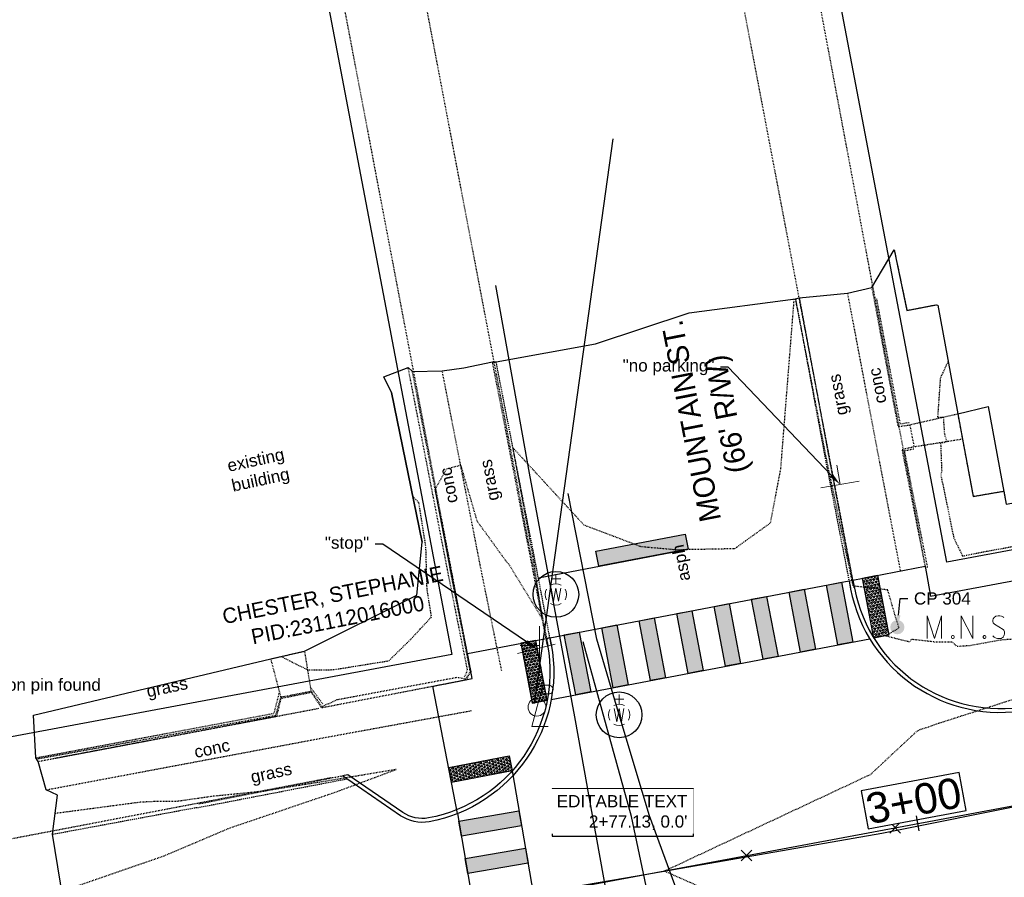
# Model space of a CAD drawing. Header units: feet. Extents: x 1743473 to 1753761, y 447116 to 448712.
# Tile 6 of 34: x 1749753 to 1749882, y 447971 to 448084. Entities that reach past the tile are written whole.
import ezdxf
from ezdxf import colors
from ezdxf.entities.mleader import LeaderData, LeaderLine
from ezdxf.math import Vec2, Vec3

# ---------------------------------------------------------------- set-up
doc = ezdxf.new("R2010")
doc.units = ezdxf.units.FT
doc.header["$MEASUREMENT"] = 0
for name, pattern in [('elecex', [0]), ('HIDDEN', [0.09375, 0.0625, -0.03125]), ('HIDDENX2', [0.1875, 0.125, -0.0625]), ('OhDOT_USTN1', [0.054999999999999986, 0.014, -0.04099999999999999]), ('OhDOT_USTN2', [0.10999999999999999, 0.069, -0.04099999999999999]), ('OhDOT_USTN3', [0.22, 0.165, -0.055]), ('OhDOT_USTN5', [0.11, 0.055, -0.055]), ('rowex', [0]), ('waterex', [0])]:
    doc.linetypes.add(name, pattern=pattern)
doc.layers.get('Defpoints').update_dxf_attribs({"color": 13})
for name, color, linetype in [('ALIGN', 7, 'Continuous'), ('BD_X_Building', 231, 'Continuous'), ('BD_X_Canopy', 2, 'OhDOT_USTN2'), ('PM_P_Crosswalk', 7, 'Continuous'), ('PM_P_Edge_Line', 7, 'Continuous'), ('PV_P_Curb', 120, 'Continuous'), ('PV_P_Curb_Ramp', 120, 'Continuous'), ('PV_P_EOP', 7, 'Continuous'), ('PV_P_Walk', 231, 'Continuous'), ('PV_X_Curb', 120, 'OhDOT_USTN1'), ('PV_X_EOP', 7, 'OhDOT_USTN3'), ('PV_X_Steps', 120, 'OhDOT_USTN1'), ('PV_X_Walk', 120, 'OhDOT_USTN5'), ('RD_X_Wall', 120, 'OhDOT_USTN1'), ('RW_X_Fee_RW', 6, 'rowex'), ('SH_Text', 7, 'Continuous'), ('SN_X_Public', 3, 'Continuous'), ('SRF', 7, 'Continuous'), ('SRF-CONT EG MAJ', 9, 'HIDDENX2'), ('SRF-CONT EG MIN', 8, 'HIDDEN'), ('SRF-LBL EG.202402405', 7, 'Continuous'), ('SV_P_Control_Cells_Set', 7, 'Continuous'), ('SV_X_Control_Cells_Found', 7, 'Continuous'), ('TEXT', 2, 'Continuous'), ('UT_X_Electric', 1, 'elecex'), ('UT_X_Electric_Cells', 1, 'Continuous'), ('UT_X_Misc_Cells', 7, 'Continuous'), ('UT_X_Water', 133, 'waterex'), ('UT_X_Water_Cells', 133, 'Continuous'), ('XREF', 7, 'Continuous')]:
    doc.layers.add(name, color=color, linetype=linetype)
doc.layers.add('SC_Scratch1', color=7, linetype='Continuous', plot=False)
doc.layers.add('SC_Scratch2', color=1, linetype='Continuous', plot=False)
doc.styles.add('CBUS', font='font31.shx', dxfattribs={"height": 0.1})
doc.styles.add('L80', font='arial.ttf', dxfattribs={"height": 0.08})

# ---------------------------------------------------------------- blocks, each defined once
blk = doc.blocks.new('PLP')
at = {"layer": 'UT_X_Misc_Cells', "color": 1, "linetype": 'Continuous', "lineweight": 0}
for p, q in [((0.04283333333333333, 0.16), (0.08533333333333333, 0.16)), ((0.02575, 0.09625), (0.08533333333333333, 0.09625))]:
    blk.add_line(p, q, dxfattribs=at)
at = {"layer": 'UT_X_Misc_Cells', "color": 1, "linetype": 'Continuous', "lineweight": 0, "flags": 128}
blk.add_lwpolyline([(0.04283333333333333, 0.16), (-0.0375, -0.14), (0.0825, -0.14)], dxfattribs=at)
at = {"layer": 'UT_X_Misc_Cells', "color": 1, "linetype": 'Continuous', "lineweight": 0}
blk.add_circle((-1.940255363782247e-14, -4.850638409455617e-15), 0.065, dxfattribs=at)
at = {"layer": 'UT_X_Misc_Cells', "color": 1, "linetype": 'Continuous', "lineweight": 0, "extrusion": (0, 0, -1)}
blk.add_arc((-0.08595833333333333, 0.128125), 0.03188112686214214, 88.87669722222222, 271.1233027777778, dxfattribs=at)
blk = doc.blocks.new('*U90', base_point=(1749820.849, 447993.4920999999, 734.0885))
at = {"color": 0, "linetype": 'ByBlock', "lineweight": -2, "xscale": 17.99963239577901, "yscale": 17.99963239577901, "zscale": 17.99963239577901}
blk.add_blockref('PLP', (1749820.849, 447993.4920999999, 734.0885), dxfattribs=at)
blk = doc.blocks.new('SGN1P')
at = {"layer": 'SN_X_Public', "color": 3, "linetype": 'Continuous', "lineweight": 0}
for p, q in [((0, 0.08), (0, -0.08)), ((0, 0), (-0.08, 0))]:
    blk.add_line(p, q, dxfattribs=at)
blk = doc.blocks.new('*U129', base_point=(1749860.587, 448022.6958, 734.2648999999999))
at = {"xscale": 31.87500000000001, "yscale": 31.87500000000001, "zscale": 31.87500000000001, "rotation": 279.4660643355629}
blk.add_blockref('SGN1P', (1749860.587, 448022.6958, 734.2648999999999), dxfattribs=at)
blk = doc.blocks.new('*U130', base_point=(1749820.782, 448001.1603999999, 733.8255))
at = {"xscale": 31.87500000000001, "yscale": 31.87500000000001, "zscale": 31.87500000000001, "rotation": 103.9319842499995}
blk.add_blockref('SGN1P', (1749820.782, 448001.1603999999, 733.8255), dxfattribs=at)
blk = doc.blocks.new('*U141', base_point=(1749821.196, 448001.5683999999, 733.8784))
at = {"xscale": 31.875, "yscale": 31.875, "zscale": 31.875}
blk.add_blockref('SGN1P', (1749821.196, 448001.5683999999, 733.8784), dxfattribs=at)
blk = doc.blocks.new('MNAILS')
at = {"layer": 'SV_P_Control_Cells_Set', "linetype": 'Continuous', "lineweight": 0}
h = blk.add_hatch(color=7, dxfattribs=at)
edge = h.paths.add_edge_path()
edge.add_arc((2.499999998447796e-05, -2.916666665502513e-05), 0.0248708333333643, 0, 360)
at = {"layer": 'SV_P_Control_Cells_Set', "color": 7, "linetype": 'Continuous', "lineweight": 0, "flags": 128}
for points in [[(0.1045201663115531, -0.04002916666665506), (0.1045201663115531, 0.03997083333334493), (0.1298729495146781, -0.04002916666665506), (0.1541234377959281, 0.03997083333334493), (0.1541234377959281, -0.04002916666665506)], [(0.2230211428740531, -0.04002916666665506), (0.2230211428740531, 0.03997083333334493), (0.2643614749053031, -0.04002916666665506), (0.2643614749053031, 0.03997083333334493)], [(0.3718309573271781, 0.03429700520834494), (0.3707286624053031, 0.03555677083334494), (0.3690709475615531, 0.03681653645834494), (0.3641148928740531, 0.03871106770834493), (0.3580479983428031, 0.03997083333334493), (0.3536388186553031, 0.03997083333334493), (0.3519896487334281, 0.03997083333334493), (0.3448204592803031, 0.03807630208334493), (0.3387621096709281, 0.03429700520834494), (0.3348998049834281, 0.02925794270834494), (0.3337975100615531, 0.02421888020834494), (0.3337975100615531, 0.02043958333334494), (0.3348998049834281, 0.01540052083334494), (0.3393089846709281, 0.01099622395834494), (0.3696263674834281, -0.007900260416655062), (0.3723778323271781, -0.01041979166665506), (0.3734801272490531, -0.01293932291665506), (0.3745824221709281, -0.01671861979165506), (0.3745824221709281, -0.02049791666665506), (0.3740355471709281, -0.02427721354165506), (0.3734801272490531, -0.02679674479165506), (0.3723778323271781, -0.02995104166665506), (0.3712755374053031, -0.03247057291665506), (0.3701732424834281, -0.03435533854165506), (0.3685240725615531, -0.03624986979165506), (0.3668663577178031, -0.03750963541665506), (0.3646617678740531, -0.03876940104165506), (0.3630125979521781, -0.03939440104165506), (0.3580479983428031, -0.04002916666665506), (0.3503319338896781, -0.04002916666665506), (0.3453758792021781, -0.03876940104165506), (0.338206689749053, -0.03435533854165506), (0.3337975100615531, -0.03057604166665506)], [(0.1927123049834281, -0.02931627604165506), (0.1954637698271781, -0.02931627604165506), (0.1971214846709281, -0.03057604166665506), (0.1987706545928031, -0.03309557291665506), (0.1987706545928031, -0.03624986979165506), (0.1971214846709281, -0.03876940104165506), (0.1954637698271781, -0.04002916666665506), (0.1927123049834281, -0.04002916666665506), (0.1910545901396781, -0.03876940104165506), (0.1894054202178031, -0.03624986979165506), (0.1894054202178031, -0.03309557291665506), (0.1910545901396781, -0.03057604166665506), (0.1927123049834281, -0.02931627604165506)], [(0.3034886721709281, -0.02931627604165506), (0.3062401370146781, -0.02931627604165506), (0.3078978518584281, -0.03057604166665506), (0.3095470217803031, -0.03309557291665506), (0.3095470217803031, -0.03624986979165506), (0.3078978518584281, -0.03876940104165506), (0.3062401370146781, -0.04002916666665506), (0.3034886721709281, -0.04002916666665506), (0.3018309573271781, -0.03876940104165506), (0.300181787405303, -0.03624986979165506), (0.300181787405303, -0.03309557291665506), (0.3018309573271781, -0.03057604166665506), (0.3034886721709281, -0.02931627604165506)], [(0.4126158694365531, -0.02931627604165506), (0.4153673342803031, -0.02931627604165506), (0.4170250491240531, -0.03057604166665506), (0.4186742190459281, -0.03309557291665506), (0.4186742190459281, -0.03624986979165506), (0.4170250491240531, -0.03876940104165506), (0.4153673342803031, -0.04002916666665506), (0.4126158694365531, -0.04002916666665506), (0.4109581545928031, -0.03876940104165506), (0.4093089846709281, -0.03624986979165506), (0.4093089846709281, -0.03309557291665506), (0.4109581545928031, -0.03057604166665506), (0.4126158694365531, -0.02931627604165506)]]:
    blk.add_lwpolyline(points, dxfattribs=at)
blk = doc.blocks.new('*U247', base_point=(1749868.1, 448003.9789999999, 734.04))
at = {"xscale": 37.50000000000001, "yscale": 37.50000000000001, "zscale": 37.50000000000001}
blk.add_blockref('MNAILS', (1749868.1, 448003.9789999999, 734.04), dxfattribs=at)
blk = doc.blocks.new('WGV')
at = {"layer": 'UT_X_Water_Cells', "color": 133, "linetype": 'Continuous', "lineweight": 0}
for p, q in [((0, 0.06999999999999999), (0, 0.1335833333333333)), ((0.03175, 0.1018333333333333), (-0.03183333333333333, 0.1018333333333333))]:
    blk.add_line(p, q, dxfattribs=at)
at = {"layer": 'UT_X_Water_Cells', "color": 133, "linetype": 'Continuous', "lineweight": 0, "flags": 128}
blk.add_lwpolyline([(-0.03183333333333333, 0.041), (-0.01591666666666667, -0.04516666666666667), (0, 0.041), (0.016, -0.04516666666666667), (0.03183333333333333, 0.041)], dxfattribs=at)
at = {"layer": 'UT_X_Water_Cells', "color": 133, "linetype": 'Continuous', "lineweight": 0}
for start, end in [(60.01836111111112, 120.0157416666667), (330.0183611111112, 29.98163888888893), (239.9842583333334, 299.9816388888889)]:
    blk.add_arc((-2.126367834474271e-05, 7.501006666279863e-05), 0.07000065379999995, start, end, dxfattribs=at)
at = {"layer": 'UT_X_Water_Cells', "color": 133, "linetype": 'Continuous', "lineweight": 0, "extrusion": (0, 0, -1)}
blk.add_arc((2.126367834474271e-05, 7.501006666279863e-05), 0.07000065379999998, 330.0183611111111, 29.98163888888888, dxfattribs=at)
blk = doc.blocks.new('*U310')
h = blk.add_hatch()
h.set_pattern_fill('HEX', color=0, scale=0.9999999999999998, angle=-349.2196384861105)
h.set_pattern_definition([(10.78036151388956, (4.016900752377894, 0.7648379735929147), (-0.04049634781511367, 0.2126853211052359), [0.125, -0.25]), (130.7803615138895, (4.016900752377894, 0.7648379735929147), (-0.1639427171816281, -0.1414135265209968), [0.125, -0.2499999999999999]), (70.78036151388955, (4.139694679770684, 0.7882185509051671), (-0.2044390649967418, 0.07127179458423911), [0.125, -0.2499999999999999])])
h.paths.add_polyline_path([(0, 0), (7.946306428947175, 1.513016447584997), (7.572217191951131, 3.477719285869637), (-0.3740892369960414, 1.96470283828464)])
at = {"color": 0}
blk.add_lwpolyline([(0, 0), (7.946306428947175, 1.513016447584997), (7.572217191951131, 3.477719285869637), (-0.3740892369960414, 1.96470283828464)], close=True, dxfattribs=at)
blk = doc.blocks.new('*U312')
h = blk.add_hatch()
h.set_pattern_fill('HEX', color=0, scale=0.9999999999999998, angle=-259.2196384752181)
h.set_pattern_definition([(100.7803615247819, (-0.7481737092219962, 3.929380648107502), (-0.2126853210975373, -0.04049634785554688), [0.125, -0.25]), (220.780361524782, (-0.7481737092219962, 3.929380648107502), (0.1414135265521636, -0.1639427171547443), [0.125, -0.2499999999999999]), (160.7803615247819, (-0.7715542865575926, 4.052174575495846), (-0.07127179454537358, -0.2044390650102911), [0.1249999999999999, -0.2499999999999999])])
h.paths.add_polyline_path([(0, 0), (-1.496352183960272, 7.858786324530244), (-3.461055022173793, 7.484697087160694), (-1.964702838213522, -0.3740892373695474)])
at = {"color": 0}
blk.add_lwpolyline([(0, 0), (-1.496352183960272, 7.858786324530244), (-3.461055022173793, 7.484697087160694), (-1.964702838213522, -0.3740892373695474)], close=True, dxfattribs=at)
blk = doc.blocks.new('*U313')
h = blk.add_hatch()
h.set_pattern_fill('HEX', color=0, scale=0.9999999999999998, angle=-439.2196384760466)
h.set_pattern_definition([(280.7803615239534, (0.7485315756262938, -3.931260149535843), (0.2126853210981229, 0.04049634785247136), [0.125, -0.2499999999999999]), (40.78036152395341, (0.7485315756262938, -3.931260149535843), (-0.1414135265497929, 0.1639427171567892), [0.125, -0.2499999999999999]), (340.7803615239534, (0.7719121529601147, -4.054054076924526), (0.07127179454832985, 0.2044390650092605), [0.125, -0.2499999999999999])])
h.paths.add_polyline_path([(0, 0), (1.496710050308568, -7.860665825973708), (3.461412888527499, -7.486576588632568), (1.964702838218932, 0.374089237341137)])
at = {"color": 0}
blk.add_lwpolyline([(0, 0), (1.496710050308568, -7.860665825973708), (3.461412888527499, -7.486576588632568), (1.964702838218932, 0.374089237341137)], close=True, dxfattribs=at)
blk = doc.blocks.new('2024.02405 PROP BASE_1')
at = {"layer": 'PM_P_Crosswalk'}
h = blk.add_hatch(color=256, dxfattribs=at)
h.dxf.hatch_style = 1
h.paths.add_polyline_path([(1749840.667044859, 448014.1991971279), (1749828.944064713, 448011.9670831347), (1749828.565211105, 448013.930872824), (1749840.288191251, 448016.1629868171)])
h = blk.add_hatch(color=256, dxfattribs=at)
h.dxf.hatch_style = 1
h.paths.add_polyline_path([(1749855.40060856, 448000.717116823), (1749853.904256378, 448008.5759031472), (1749855.868959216, 448008.9499923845), (1749857.365311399, 448001.09120606)])
h.paths.add_polyline_path([(1749860.312365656, 448001.6523399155), (1749858.816013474, 448009.5111262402), (1749860.780716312, 448009.8852154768), (1749862.277068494, 448002.0264291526)])
h = blk.add_hatch(color=256, dxfattribs=at)
h.dxf.hatch_style = 1
h.paths.add_polyline_path([(1749845.577094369, 447998.846670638), (1749844.080742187, 448006.7054569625), (1749846.045445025, 448007.0795461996), (1749847.541797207, 447999.2207598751)])
h.paths.add_polyline_path([(1749850.488851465, 447999.7818937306), (1749848.992499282, 448007.6406800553), (1749850.95720212, 448008.0147692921), (1749852.453554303, 448000.1559829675)])
h = blk.add_hatch(color=256, dxfattribs=at)
h.dxf.hatch_style = 1
h.paths.add_polyline_path([(1749840.665337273, 447997.9114475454), (1749839.168985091, 448005.7702338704), (1749841.133687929, 448006.1443231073), (1749842.630040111, 447998.2855367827)])
h = blk.add_hatch(color=256, dxfattribs=at)
h.dxf.hatch_style = 1
h.paths.add_polyline_path([(1749835.753580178, 447996.9762244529), (1749834.257227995, 448004.8350107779), (1749836.221930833, 448005.2091000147), (1749837.718283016, 447997.3503136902)])
h = blk.add_hatch(color=256, dxfattribs=at)
h.dxf.hatch_style = 1
h.paths.add_polyline_path([(1749825.930065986, 447995.1057782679), (1749824.433713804, 448002.9645645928), (1749826.398416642, 448003.3386538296), (1749827.894768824, 447995.4798675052)])
h = blk.add_hatch(color=256, dxfattribs=at)
h.dxf.hatch_style = 1
h.paths.add_polyline_path([(1749830.841823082, 447996.0410013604), (1749829.345470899, 448003.8997876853), (1749831.310173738, 448004.2738769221), (1749832.80652592, 447996.4150905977)])
h = blk.add_hatch(color=256, dxfattribs=at)
h.dxf.hatch_style = 1
h.paths.add_polyline_path([(1749810.608660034, 447978.557966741), (1749818.493600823, 447979.9097437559), (1749818.831546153, 447977.9385022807), (1749810.946605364, 447976.5867252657)])
h.paths.add_polyline_path([(1749811.453523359, 447973.6298630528), (1749819.338464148, 447974.9816400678), (1749819.676409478, 447973.0103985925), (1749811.791468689, 447971.6586215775)])
at = {"layer": 'Defpoints', "color": 6}
blk.add_lwpolyline([(1749840.667044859, 448014.1991971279), (1749828.944064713, 448011.9670831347), (1749828.565211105, 448013.930872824), (1749840.288191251, 448016.1629868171)], close=True, dxfattribs=at)
blk.add_lwpolyline([(1749821.04618997, 448010.4632883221), (1749840.667044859, 448014.1991971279)], dxfattribs=at)
at = {"layer": 'PM_P_Edge_Line'}
for points in [[(1749822.542546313, 448002.6044768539), (1749861.763067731, 448010.0722600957)], [(1749822.716390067, 447994.4938783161), (1749864.49822163, 448002.4493478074)], [(1749817.596536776, 447985.1423352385), (1749823.144597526, 447952.780392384)], [(1749810.439687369, 447979.5435874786), (1749814.641686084, 447955.0332498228)]]:
    blk.add_lwpolyline(points, dxfattribs=at)
for points in [[(1749860.312365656, 448001.652339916), (1749858.816013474, 448009.5111262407), (1749860.780716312, 448009.8852154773), (1749862.277068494, 448002.026429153)], [(1749855.40060856, 448000.7171168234), (1749853.904256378, 448008.5759031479), (1749855.868959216, 448008.9499923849), (1749857.365311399, 448001.0912060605)], [(1749850.488851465, 447999.7818937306), (1749848.992499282, 448007.6406800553), (1749850.957202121, 448008.0147692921), (1749852.453554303, 448000.1559829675)], [(1749840.665337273, 447997.9114475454), (1749839.168985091, 448005.7702338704), (1749841.133687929, 448006.1443231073), (1749842.630040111, 447998.2855367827)], [(1749840.665337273, 447997.9114475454), (1749839.168985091, 448005.7702338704), (1749841.133687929, 448006.1443231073), (1749842.630040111, 447998.2855367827)], [(1749845.577094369, 447998.8466706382), (1749844.080742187, 448006.705456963), (1749846.045445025, 448007.0795461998), (1749847.541797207, 447999.2207598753)], [(1749835.753580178, 447996.9762244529), (1749834.257227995, 448004.8350107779), (1749836.221930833, 448005.2091000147), (1749837.718283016, 447997.3503136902)], [(1749835.753580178, 447996.9762244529), (1749834.257227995, 448004.8350107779), (1749836.221930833, 448005.2091000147), (1749837.718283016, 447997.3503136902)], [(1749825.930065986, 447995.1057782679), (1749824.433713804, 448002.9645645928), (1749826.398416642, 448003.3386538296), (1749827.894768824, 447995.4798675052)], [(1749825.930065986, 447995.1057782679), (1749824.433713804, 448002.9645645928), (1749826.398416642, 448003.3386538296), (1749827.894768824, 447995.4798675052)], [(1749830.841823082, 447996.0410013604), (1749829.345470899, 448003.8997876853), (1749831.310173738, 448004.2738769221), (1749832.80652592, 447996.4150905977)], [(1749830.841823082, 447996.0410013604), (1749829.345470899, 448003.8997876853), (1749831.310173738, 448004.2738769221), (1749832.80652592, 447996.4150905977)], [(1749810.608660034, 447978.557966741), (1749818.493600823, 447979.9097437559), (1749818.831546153, 447977.9385022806), (1749810.946605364, 447976.5867252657)], [(1749811.453523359, 447973.6298630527), (1749819.338464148, 447974.9816400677), (1749819.676409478, 447973.0103985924), (1749811.791468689, 447971.6586215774)]]:
    blk.add_lwpolyline(points, close=True, dxfattribs=at)
at = {"layer": 'PV_P_Curb'}
for points in [[(1749861.763091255, 448010.0721393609), (1749862.258612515, 448010.1686852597), (1749862.465782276, 448009.0800844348, 0.4119687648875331), (1749885.188153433, 447993.6411516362), (1749895.453721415, 447995.5596559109, 0.1989123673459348), (1749898.339419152, 447997.4397952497), (1749904.479429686, 448006.4022681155), (1750056.265684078, 448034.7691912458), (1750065.228156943, 448028.6291807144, 0.1989123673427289), (1750068.598112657, 448027.9181435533), (1750068.64572182, 448027.927041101, 0.4142135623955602), (1750076.238828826, 448039.010575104), (1750074.218055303, 448049.8233672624), (1750074.709545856, 448049.9152206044)], [(1749822.542546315, 448002.6044768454), (1749822.052752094, 448002.5039700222), (1749822.234107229, 448001.6201823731, -0.4128371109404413), (1749806.631624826, 447978.9599341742, -0.1989123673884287), (1749803.261669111, 447979.6709713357), (1749796.043434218, 447984.6160393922), (1749795.345801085, 447984.4878933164)]]:
    blk.add_lwpolyline(points, format="xyb", dxfattribs=at)
at = {"layer": 'PV_P_EOP'}
for points in [[(1749861.763067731, 448010.0722600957), (1749861.975061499, 448008.9842033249, 0.4119648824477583), (1749885.280006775, 447993.1496610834), (1749895.545574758, 447995.068165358, 0.1989123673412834), (1749898.751905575, 447997.1572090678), (1749904.774865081, 448005.9488244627), (1750056.153955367, 448034.2396537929), (1750064.945570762, 448028.2166942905, 0.1989123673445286), (1750068.689965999, 448027.4266530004), (1750068.737575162, 448027.4355505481, 0.4142135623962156), (1750076.730319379, 448039.1024284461), (1750074.392999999, 448051.6090000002), (1750086.866876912, 448053.950072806), (1750089.206813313, 448041.4335342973, 0.4138852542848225), (1750100.863135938, 448033.4394155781, 0.1994649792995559), (1750104.079915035, 448035.530406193), (1750110.10287454, 448044.322021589), (1750196.605211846, 448060.4882097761), (1750205.396827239, 448054.4652502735, 0.1989123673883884), (1750209.141222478, 448053.6752089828), (1750209.141222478, 448053.6752089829, 0.414213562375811), (1750217.133966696, 448065.3420868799), (1750215.134076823, 448076.0431344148)], [(1749822.542546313, 448002.6044768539), (1749822.725016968, 448001.7152530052, -0.4129193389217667), (1749806.723478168, 447978.4684436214, -0.1989123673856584), (1749802.97908293, 447979.2584849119), (1749795.345801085, 447984.4878933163)]]:
    blk.add_lwpolyline(points, format="xyb", dxfattribs=at)
at = {"layer": 'PV_P_Walk'}
for points in [[(1749862.258612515, 448010.1686852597), (1749871.729823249, 448011.9711301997), (1749872.462887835, 448008.0486347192), (1749900.98008101, 448013.3781359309), (1749900.503540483, 448015.9280177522), (1749903.295, 448016.4112), (1749903.764587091, 448013.8985247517), (1749959.601802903, 448024.3337912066), (1749958.866976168, 448028.2657156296), (1749960.871246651, 448028.6402883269), (1749961.606073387, 448024.708363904), (1750025.220883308, 448036.5971639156), (1750024.504467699, 448040.4305737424), (1750031.741, 448041.8434000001), (1750032.46832451, 448037.9516186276), (1750074.952882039, 448045.8914428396)], [(1749810.439687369, 447979.5435874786), (1749807.212113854, 447996.246823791), (1749812.341152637, 447997.2379101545), (1749811.739680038, 448000.5475571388), (1749822.542546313, 448002.6044768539)]]:
    blk.add_lwpolyline(points, dxfattribs=at)
at = {"layer": 'PV_P_Curb_Ramp', "xscale": -1}
for name, p, rotation in [('*U313', (1749865.023258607, 448002.5493174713), 201.5553468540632), ('*U310', (1749817.596536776, 447985.1423352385), 21.71686325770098)]:
    blk.add_blockref(name, p, dxfattribs=dict(at, rotation=rotation))
at = {"layer": 'PV_P_Curb_Ramp'}
blk.add_blockref('*U312', (1749822.188357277, 447994.3933382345), dxfattribs=at)
blk = doc.blocks.new('2024.02405 EX BASE_1')
at = {"layer": 'BD_X_Building', "flags": 128}
for points in [[(1749873.415999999, 448046.2212999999), (1749876.017, 448031.9679999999), (1749880.01, 448032.9197999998), (1749882.362, 448020.1365), (1749885.32, 448020.6254000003), (1749885.371, 448019.9482999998), (1749888.062, 448018.0153999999), (1749891.672, 448018.7033000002), (1749893.716, 448021.5296999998), (1749893.530999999, 448022.1128000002), (1749896.408, 448022.5540999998)], [(1749801.797, 448034.7799999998), (1749805.779999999, 448015.1426999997)]]:
    blk.add_lwpolyline(points, dxfattribs=at)
at = {"layer": 'BD_X_Canopy', "flags": 128}
for points in [[(1749867.694, 448053.4622999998), (1749869.364, 448045.5263), (1749873.231, 448046.2771000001)], [(1749876.017, 448031.9679999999), (1749878.043, 448021.1395), (1749882.051256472, 448021.8254148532)]]:
    blk.add_lwpolyline(points, dxfattribs=at)
at = {"layer": 'PV_X_Curb', "flags": 128}
for points in [[(1749809.824, 448285.5425999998), (1749862.33, 448009.6428999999)], [(1749769.615, 448278.0331000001), (1749822.269658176, 448001.6323131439)], [(1749855.24, 448047.1609), (1749859.214, 448025.7245999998), (1749862.328, 448009.5021000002), (1749862.400533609, 448009.0673356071)], [(1749822.211668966, 448001.6215450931), (1749819.933999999, 448013.5005000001), (1749815.021, 448038.7653000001)], [(1749686.305, 447963.6940000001), (1749793.932, 447984.2710000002)], [(1749776.535, 447980.8207), (1749794.036, 447984.2472999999), (1749795.345801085, 447984.4878933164)]]:
    blk.add_lwpolyline(points, dxfattribs=at)
at = {"layer": 'PV_X_EOP', "flags": 128}
for points in [[(1749854.746, 448047.0457000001), (1749858.734999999, 448025.6137999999), (1749861.975061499, 448008.9842033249)], [(1749822.713527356, 448001.7131602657), (1749820.429, 448013.6222999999), (1749815.498, 448038.7628000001)], [(1749776.335, 447980.3125999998), (1749794.01, 447983.7204999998), (1749795.931786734, 447984.0864462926)], [(1749757.345, 447976.8321000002), (1749776.343, 447980.3624)]]:
    blk.add_lwpolyline(points, dxfattribs=at)
at = {"layer": 'PV_X_Steps', "flags": 128}
for points in [[(1749869.721, 448030.5186999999), (1749876.017, 448031.9679999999)], [(1749876.640285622, 448028.6366829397), (1749870.294, 448027.6157)], [(1749787.334, 447994.6617000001), (1749785.97, 447999.8141999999), (1749790.367, 448000.8448999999), (1749791.240999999, 447995.4496999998)]]:
    blk.add_lwpolyline(points, dxfattribs=at)
at = {"layer": 'PV_X_Walk', "flags": 128}
for points in [[(1749819.936, 448288.0902), (1749871.733096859, 448011.9717532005)], [(1749812.205, 447997.9871), (1749759.278, 448276.2288999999)], [(1749864.736, 448048.5481000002), (1749868.181, 448030.2812000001), (1749869.721, 448030.5186999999), (1749870.294, 448027.6157), (1749868.707, 448027.2672999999), (1749871.779499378, 448011.7197577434)], [(1749861.548, 448047.8054999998), (1749865.475, 448027.0962), (1749868.487578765, 448011.35409854)], [(1749811.57, 447997.0888999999), (1749812.217, 447998.1563999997), (1749809.63, 448011.1161000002), (1749804.523, 448037.4945999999)], [(1749816.238, 447998.2426), (1749813.488, 448011.7376000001), (1749808.431, 448037.5995)], [(1749755.436, 447986.3733999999), (1749786.739, 447992.3150999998), (1749787.334, 447994.6617000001), (1749791.240999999, 447995.4496999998), (1749792.588, 447993.4210000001), (1749811.57, 447997.0888999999)], [(1749756.511, 447982.6477000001), (1749793.522, 447989.6006999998), (1749812.339081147, 447993.0497142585)], [(1749757.746, 447986.8147999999), (1749792.249, 447993.3409)]]:
    blk.add_lwpolyline(points, dxfattribs=at)
at = {"layer": 'RD_X_Wall', "flags": 128}
for points in [[(1749865.361, 448047.0468000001), (1749868.450999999, 448030.6488999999), (1749869.745999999, 448030.8612000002)], [(1749811.361, 447997.4603999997), (1749811.747, 447998.3667000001), (1749809.238, 448010.9169000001), (1749803.966, 448038.0295000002)], [(1749870.255, 448027.3322000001), (1749869.006999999, 448027.0820999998), (1749872.041184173, 448011.793923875)], [(1749791.129748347, 447996.1364561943), (1749792.790999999, 447993.8820000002)], [(1749755.168, 447986.8451), (1749786.392, 447992.6935999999), (1749787.113047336, 447995.496347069)]]:
    blk.add_lwpolyline(points, dxfattribs=at)
at = {"layer": 'RW_X_Fee_RW'}
blk.add_lwpolyline([(1750282.630665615, 448088.773037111), (1749874.580837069, 448012.5137067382), (1749821.617776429, 448290.6737425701), (1750228.685928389, 448368.513682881)], close=True, dxfattribs=at)
blk.add_lwpolyline([(1749732.237197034, 448273.5823073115), (1749756.792301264, 448278.2777565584), (1749809.703709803, 448000.3889956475), (1749564.896066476, 447954.6375563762)], dxfattribs=at)
at = {"layer": 'SC_Scratch1', "flags": 128}
blk.add_lwpolyline([(1749760.447, 447957.7950999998), (1749799.968, 447965.5414999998), (1749833.971, 447971.3709), (1749866.068, 447976.9693), (1749885.904, 447980.9602999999), (1749920.211, 447987.5871000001), (1749960.051, 447994.645), (1749998.257, 448001.4710999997), (1750035.381999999, 448008.2938999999), (1750070.823, 448015.0838000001), (1750106.572, 448021.5624000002), (1750144.055, 448028.9386), (1750182.397, 448035.9553999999), (1750221.308, 448043.3141999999), (1750259.808, 448050.5503000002), (1750298.017, 448057.9794000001)], dxfattribs=at)
at = {"layer": 'SC_Scratch2'}
for centre in [(1749823.335304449, 448008.2816867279, 734.5471392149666), (1749831.621545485, 447992.4817005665, 734.538551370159)]:
    blk.add_circle(centre, 3, dxfattribs=at)
at = {"layer": 'UT_X_Electric', "flags": 128}
blk.add_lwpolyline([(1749820.542, 447993.9664999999), (1749830.843, 448068.0175)], dxfattribs=at)
at = {"layer": 'UT_X_Water'}
for points, elevation in [([(1749832.456466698, 447955.3095312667), (1749825.806749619, 447992.215284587), (1749819.879811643, 448024.1707820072), (1749815.446696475, 448048.7744535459)], 734.5421572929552), ([(1749844.023900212, 447955.0229388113), (1749842.24497071, 447961.137726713), (1749835.594970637, 447979.2454744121), (1749831.621545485, 447992.4817005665), (1749828.714707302, 448002.3922200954), (1749824.929180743, 448021.5240899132)], 734.5274330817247), ([(1749839.02797952, 447953.6147700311), (1749837.486578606, 447958.992071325), (1749833.239563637, 447979.1599090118), (1749826.910455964, 448002.0671279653)], 734.5339849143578)]:
    blk.add_lwpolyline(points, dxfattribs=dict(at, elevation=elevation))
at = {"layer": 'SN_X_Public'}
for name, p in [('*U129', (1749860.587, 448022.6958, 734.2648999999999)), ('*U141', (1749821.196, 448001.5683999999, 733.8784)), ('*U130', (1749820.782, 448001.1603999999, 733.8255))]:
    blk.add_blockref(name, p, dxfattribs=at)
at = {"layer": 'SV_X_Control_Cells_Found'}
blk.add_blockref('*U247', (1749868.1, 448003.9789999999, 734.04), dxfattribs=at)
at = {"layer": 'UT_X_Electric_Cells'}
blk.add_blockref('*U90', (1749820.849, 447993.4920999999, 734.0885), dxfattribs=at)
at = {"layer": 'UT_X_Water_Cells', "xscale": 20, "yscale": 20, "zscale": 20}
for p in [(1749823.335304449, 448008.2816867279, 734.5471392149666), (1749831.621545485, 447992.4817005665, 734.538551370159)]:
    blk.add_blockref('WGV', p, dxfattribs=at)
at = {"layer": 'SC_Scratch1', "char_height": 1.6, "attachment_point": 1, "style": 'L80'}
for s, insert, width, rotation in [('conc', (1749865.137516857, 448033.1732274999), 4.711225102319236, 100.95716929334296), ('grass', (1749860.051474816, 448031.6204433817), 5.395536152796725, 101), ('existing building', (1749780.109933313, 448025.9200551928), 7.571798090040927, 12.096355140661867), ('grass', (1749814.346913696, 448020.4146135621), 5.395536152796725, 101), ('conc', (1749808.922841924, 448020.1004404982), 4.711225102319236, 100.95716929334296), ('asph', (1749839.402294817, 448009.8772732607), 4.711225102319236, 101), ('grass', (1749769.512595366, 447996.3258968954), 5.395536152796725, 12.096355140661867), ('conc', (1749775.765896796, 447988.3723419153), 4.711225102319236, 12.096355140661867), ('grass', (1749783.170269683, 447985.1069734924), 5.395536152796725, 12.096355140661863)]:
    blk.add_mtext(s, dxfattribs=dict(at, insert=insert, width=width, rotation=rotation))
at = {"layer": 'SH_Text', "attachment_point": 1, "style": 'CBUS'}
for s, insert, char_height, width, rotation in [("\\pxqc;MOUNTAIN ST.\\P(66' R/W)", (1749843.370826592, 448011.8294892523), 2.8, 38.53262230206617, 101.03945795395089), ('\\pxqc;CHESTER, STEPHANIE\\PPID:231112016000', (1749773.259860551, 448005.1020977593), 2, 42.03753408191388, 11.238023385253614)]:
    blk.add_mtext(s, dxfattribs=dict(at, insert=insert, char_height=char_height, width=width, rotation=rotation))
at = {"layer": 'SC_Scratch1'}
ml = blk.add_multileader_mtext('Standard', dxfattribs=at)
ml.set_content('"no parking"', color=256, style='L80')
ml.set_leader_properties()
ml.build(insert=Vec2(0, 0))
ml.multileader.update_dxf_attribs({"text_left_attachment_type": 2, "text_right_attachment_type": 2, "dogleg_length": 0.05, "arrow_head_size": 1.6, "scale": 20})
ctx = ml.context
ctx.base_point, ctx.scale, ctx.char_height, ctx.arrow_head_size, ctx.landing_gap_size, ctx.plane_origin = Vec3(1749833.59701871, 448038.0786842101, 734.2648999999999), 20, 1.6, 1.6, 0.8, Vec3(1749860.587, 448022.6958, 734.2648999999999)
ctx.left_attachment, ctx.right_attachment, ctx.text_align_type = 2, 2, 2
notes = []
notes.append((ctx, [(0, (1, 1, 0), (1749845.911304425, 448038.0786842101, 734.2648999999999), (-1, 0), 1, [(0, [(1749860.587, 448022.6958, 734.2648999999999)], 0, [])])]))
ctx.mtext.insert, ctx.mtext.width, ctx.mtext.alignment, ctx.mtext.flow_direction = Vec3(1749844.111304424, 448039.1138820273, 734.2648999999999), 12.02510231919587, 3, 5
ml = blk.add_multileader_mtext('Standard', dxfattribs=at)
ml.set_content('"stop"', color=256, style='L80')
ml.set_leader_properties()
ml.build(insert=Vec2(0, 0))
ml.multileader.update_dxf_attribs({"text_left_attachment_type": 2, "text_right_attachment_type": 2, "dogleg_length": 0.05, "arrow_head_size": 1.6, "scale": 20})
ctx = ml.context
ctx.base_point, ctx.scale, ctx.char_height, ctx.arrow_head_size, ctx.landing_gap_size, ctx.plane_origin = Vec3(1749790.720507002, 448014.851993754, 733.8255), 20, 1.6, 1.6, 0.8, Vec3(1749820.782, 448001.1603999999, 733.8255)
ctx.left_attachment, ctx.right_attachment, ctx.text_align_type = 2, 2, 2
notes.append((ctx, [(0, (1, 1, 0), (1749800.660189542, 448014.851993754, 733.8255), (-1, 0), 1, [(0, [(1749820.782, 448001.1603999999, 733.8255)], 0, [])])]))
ctx.mtext.insert, ctx.mtext.width, ctx.mtext.alignment, ctx.mtext.flow_direction = Vec3(1749798.860189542, 448015.8740947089, 733.8255), 5.81173260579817, 3, 5
ml = blk.add_multileader_mtext('Standard', dxfattribs=at)
ml.set_content('CP 304', color=256, style='L80')
ml.set_leader_properties()
ml.build(insert=Vec2(0, 0))
ml.multileader.update_dxf_attribs({"text_left_attachment_type": 2, "text_right_attachment_type": 2, "dogleg_length": 0.05, "arrow_head_size": 1.6, "scale": 20})
ctx = ml.context
ctx.base_point, ctx.scale, ctx.char_height, ctx.arrow_head_size, ctx.landing_gap_size, ctx.plane_origin = Vec3(1749869.471056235, 448007.7222121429, 734.04), 20, 1.6, 1.6, 0.8, Vec3(1749868.1, 448003.9789999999, 734.04)
ctx.left_attachment, ctx.right_attachment = 2, 2
notes.append((ctx, [(0, (1, 1, 0), (1749868.471056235, 448007.7222121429, 734.04), (1, 0), 1, [(0, [(1749868.1, 448003.9789999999, 734.04)], 0, [])])]))
ctx.mtext.insert, ctx.mtext.flow_direction = Vec3(1749870.271056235, 448008.5500429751, 734.04), 5
ml = blk.add_multileader_mtext('Standard', dxfattribs=at)
ml.set_content('\\A1;5/8" iron pin found', color=256, style='L80')
ml.set_leader_properties()
ml.build(insert=Vec2(0, 0))
ml.multileader.update_dxf_attribs({"text_left_attachment_type": 2, "text_right_attachment_type": 2, "dogleg_length": 0.05, "arrow_head_size": 1.6, "scale": 20})
ctx = ml.context
ctx.base_point, ctx.scale, ctx.char_height, ctx.arrow_head_size, ctx.landing_gap_size, ctx.plane_origin = Vec3(1749744.805151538, 447996.206596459, 734.3132999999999), 20, 1.6, 1.6, 0.8, Vec3(1749743.087, 447987.9353, 734.3132999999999)
ctx.left_attachment, ctx.right_attachment = 2, 2
notes.append((ctx, [(0, (1, 1, 0), (1749743.805151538, 447996.206596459, 734.3132999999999), (1, 0), 1, [(0, [(1749743.087, 447987.9353, 734.3132999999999)], 0, [])])]))
ctx.mtext.insert, ctx.mtext.flow_direction = Vec3(1749745.605151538, 447997.2423399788, 734.3132999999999), 5
for ctx, leaders in notes:
    for number, flags, end, landing, length, lines in leaders:
        leader = LeaderData()
        leader.index, (leader.has_last_leader_line, leader.has_dogleg_vector, leader.attachment_direction) = number, flags
        leader.last_leader_point, leader.dogleg_vector, leader.dogleg_length = Vec3(end), Vec3(landing), length
        for number, points, colour, breaks in lines:
            line = LeaderLine()
            line.index, line.vertices, line.color, line.breaks = number, Vec3.list(points), colors.encode_raw_color(colour), breaks
            leader.lines.append(line)
        ctx.leaders.append(leader)

msp = doc.modelspace()

# ---------------------------------------------------------------- linework, layer by layer
at = {"layer": 'ALIGN', "color": 2, "linetype": 'Continuous', "lineweight": -3, "flags": 128}
msp.add_lwpolyline([(1749575.901489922, 447923.1229830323), (1750285.893358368, 448055.8114457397, 0.0071198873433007), (1750291.476580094, 448056.9373833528), (1750351.911348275, 448070.023131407, -0.004273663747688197), (1750355.258846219, 448070.7180556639), (1750790.007110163, 448157.1003943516, 0.00409262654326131), (1750793.213049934, 448157.7647211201), (1750938.258554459, 448189.0610228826, 0.01292986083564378), (1750948.308282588, 448191.5029956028), (1751026.944275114, 448212.7782244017)], format="xyb", dxfattribs=at)
at = {"layer": 'SRF', "color": 2, "linetype": 'Continuous', "lineweight": -3}
for p, q in [((1749867.120111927, 447976.9730872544), (1749868.53432549, 447978.3873008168)), ((1749867.120111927, 447978.3873008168), (1749868.53432549, 447976.9730872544)), ((1749847.607674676, 447973.3264605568), (1749849.021888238, 447974.7406741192)), ((1749847.607674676, 447974.7406741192), (1749849.021888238, 447973.3264605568))]:
    msp.add_line(p, q, dxfattribs=at)
at = {"layer": 'SRF-CONT EG MAJ', "color": 9, "linetype": 'HIDDENX2', "lineweight": -3, "elevation": 735, "flags": 128}
for points in [[(1749874.760387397, 448038.8541501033), (1749873.725284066, 448036.6383400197), (1749873.37330619, 448031.5014013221), (1749874.118796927, 448031.5310454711), (1749874.271530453, 448029.2809745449), (1749874.585353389, 448028.3060878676), (1749873.770312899, 448028.0503614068), (1749873.910861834, 448024.4252077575), (1749873.807939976, 448023.9247221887), (1749875.498671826, 448015.6764223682), (1749876.647099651, 448013.3118587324), (1749878.817508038, 448013.7591768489), (1749884.529250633, 448014.8052268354), (1749890.270598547, 448015.3681618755), (1749898.288900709, 448016.4836475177), (1749900.236945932, 448015.7955653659), (1749900.496053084, 448015.957129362), (1749902.583524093, 448016.3620017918), (1749903.255274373, 448016.4787335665), (1749903.331186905, 448016.6119152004), (1749903.334117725, 448017.4531732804), (1749904.524462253, 448018.8645808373), (1749906.519106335, 448019.0514581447), (1749910.79730573, 448019.6790430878), (1749912.04702589, 448019.8245659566), (1749917.561892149, 448021.2148263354), (1749932.987921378, 448027.2899413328), (1749933.988287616, 448027.6270906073), (1749936.240293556, 448028.9563144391)], [(1749787.319688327, 448000.1305802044), (1749790.762970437, 447998.4005753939), (1749794.174858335, 447998.4094204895), (1749801.427613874, 447999.5766314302), (1749804.392341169, 448002.4815044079), (1749807.024505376, 448005.3309220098), (1749806.438759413, 448009.050762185), (1749806.290313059, 448014.5190791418), (1749805.370854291, 448020.3047926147), (1749804.560745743, 448021.153963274)]]:
    msp.add_lwpolyline(points, dxfattribs=at)
at = {"layer": 'SRF-CONT EG MIN', "color": 8, "linetype": 'HIDDEN', "lineweight": -3, "flags": 128}
for points, elevation in [([(1749755.249456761, 447986.7017300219), (1749770.955506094, 447989.5419741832), (1749786.618155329, 447992.4469147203), (1749787.087994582, 447994.1477262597), (1749787.287330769, 447994.8379926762), (1749788.172474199, 447994.9874710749), (1749791.218167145, 447995.5906471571), (1749791.578580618, 447995.1082644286), (1749792.647151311, 447993.5553288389), (1749794.65711419, 447994.4846259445), (1749810.423399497, 447997.4207923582), (1749811.516771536, 447997.1835142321), (1749812.014203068, 447997.9915090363), (1749812.106881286, 447998.2056722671), (1749809.96466715, 448009.1006038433), (1749809.575768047, 448011.0885413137), (1749807.505332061, 448022.0903614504), (1749809.012805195, 448024.7486412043), (1749810.847775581, 448025.2399175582), (1749812.967670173, 448017.9408857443), (1749816.741331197, 448012.7152303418), (1749816.956586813, 448012.4854449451), (1749817.011784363, 448012.4636501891), (1749821.550971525, 448005.0673465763), (1749820.286155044, 448013.5871514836), (1749817.708207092, 448027.4941503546), (1749826.993310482, 448017.3994366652), (1749834.461278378, 448014.5722147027), (1749839.015343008, 448014.1610720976), (1749846.814373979, 448014.3065312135), (1749851.479379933, 448017.6675570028), (1749852.824305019, 448024.7803907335), (1749854.543654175, 448046.5688951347), (1749854.557387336, 448047.0210529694)], 734), ([(1749809.262716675, 447936.0813231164), (1749819.885022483, 447938.3004479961), (1749821.051903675, 447938.9788134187), (1749822.539221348, 447939.7305910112), (1749825.325618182, 447940.4497345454), (1749826.358985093, 447940.8037026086), (1749827.793988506, 447939.8059701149), (1749833.442518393, 447932.6093451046), (1749836.860994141, 447916.3133663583), (1749838.235360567, 447911.1249947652), (1749839.350914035, 447908.9846985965), (1749839.309788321, 447917.1422057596), (1749835.64119947, 447938.3960984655), (1749847.9112111, 447946.8225163), (1749853.146510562, 447951.4737920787), (1749859.069712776, 447953.9813154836), (1749864.896255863, 447954.4138221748), (1749871.95593397, 447956.5016172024), (1749876.207295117, 447957.8064307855), (1749877.650895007, 447959.0914795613), (1749877.845836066, 447959.2081786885), (1749878.357736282, 447959.3173594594), (1749883.755450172, 447960.2636319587), (1749877.554137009, 447960.2154079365), (1749863.900032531, 447959.6480128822), (1749860.735703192, 447961.6700298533), (1749837.546077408, 447971.9944695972), (1749864.610608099, 447984.6886164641), (1749870.583319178, 447990.2677482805), (1749871.07843984, 447990.5458900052), (1749871.294853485, 447990.639438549), (1749871.37063239, 447990.660292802), (1749872.153941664, 447990.8920327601), (1749873.218381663, 447991.2927759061), (1749878.212910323, 447992.895629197), (1749906.171308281, 448001.9251300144), (1749907.258880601, 448002.2270708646), (1749910.621531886, 448002.5843579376), (1749917.297414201, 448004.7194459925), (1749925.004447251, 448006.9611528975), (1749951.843074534, 448014.2429708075), (1749918.5451875, 448008.737665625), (1749917.172985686, 448007.9484303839), (1749916.520990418, 448009.0084289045), (1749910.190447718, 448008.7380487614), (1749905.67545645, 448007.9928407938), (1749904.349346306, 448006.9892576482), (1749901.57309242, 448006.0993042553), (1749900.351528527, 448004.4096373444), (1749899.858432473, 448004.3091930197), (1749896.665707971, 448003.7676193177), (1749891.356371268, 448002.8678472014), (1749885.283937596, 448002.5206186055), (1749881.696234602, 448002.2950608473), (1749877.524581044, 448001.534519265), (1749875.90633318, 448001.443917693), (1749875.350080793, 448002.0007622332), (1749873.027555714, 448002.0357829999), (1749869.918211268, 448002.3775070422), (1749869.7275, 448002.0296389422), (1749868.640615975, 448002.2995354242), (1749866.504793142, 448002.8377900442), (1749868.331613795, 448003.8882415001), (1749867.915784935, 448005.1648443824), (1749866.841858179, 448008.8644552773), (1749862.349789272, 448009.3714957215), (1749862.311707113, 448009.3713058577), (1749861.680081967, 448012.4074885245), (1749858.892612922, 448025.650258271), (1749854.806909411, 448046.7550429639), (1749854.750906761, 448047.0468442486)], 734), ([(1749758.560537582, 447969.3723356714), (1749771.84298158, 447973.9462213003), (1749780.587604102, 447977.6546369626), (1749794.457377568, 447982.3554652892), (1749802.37343561, 447985.3130639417), (1749794.019558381, 447983.9141675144), (1749784.741779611, 447982.4275425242), (1749778.438205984, 447981.8044021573), (1749773.454384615, 447981.1017769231), (1749771.393896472, 447981.139117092), (1749768.858477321, 447981.0175708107), (1749757.678130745, 447979.5403686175)], 733)]:
    msp.add_lwpolyline(points, dxfattribs=dict(at, elevation=elevation))
at = {"layer": 'SRF-LBL EG.202402405', "color": 7, "linetype": 'Continuous', "lineweight": -3, "flags": 128}
msp.add_lwpolyline([(1749760.447, 447957.7950999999), (1749757.345, 447976.8321), (1749757.977, 447981.9701), (1749756.511, 447982.6477), (1749755.436, 447986.3733999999), (1749755.168, 447986.8450999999), (1749754.863, 447992.4627), (1749785.97, 447999.8141999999), (1749790.367, 448000.8448999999), (1749805.105, 448008.1616), (1749805.78, 448015.1427), (1749801.797, 448034.78), (1749800.791, 448036.7984), (1749803.966, 448038.0294999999), (1749804.523, 448037.4946), (1749808.431, 448037.5995), (1749811.285, 448038.0014), (1749815.021, 448038.7653), (1749815.498, 448038.7628), (1749828.518, 448041.1593999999), (1749840.813, 448045.2249999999), (1749854.746, 448047.0457), (1749855.24, 448047.1609), (1749858.399, 448047.4996999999), (1749861.548, 448047.8055), (1749864.736, 448048.5481), (1749867.694, 448053.4622999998), (1749869.364, 448045.5263), (1749873.231, 448046.2771000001), (1749873.416, 448046.2212999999), (1749876.017, 448031.968), (1749876.640285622, 448028.6366829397), (1749878.043, 448021.1395), (1749882.051256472, 448021.8254148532), (1749882.362, 448020.1365)], dxfattribs=at)
at = {"layer": 'TEXT', "color": 2, "linetype": 'Continuous', "lineweight": -3}
for p, q in [((1749822.859627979, 447982.772213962), (1749822.859627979, 447976.5824913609)), ((1749841.378591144, 447982.772213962), (1749822.859627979, 447982.772213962)), ((1749841.378591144, 447976.5824913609), (1749841.378591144, 447982.772213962)), ((1749822.859627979, 447976.5824913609), (1749841.378591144, 447976.5824913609))]:
    msp.add_line(p, q, dxfattribs=at)

# ---------------------------------------------------------------- next in the draw order: texts
at = {"layer": 'ALIGN', "color": 2, "linetype": 'Continuous', "lineweight": -3, "insert": (1749870.612114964, 447979.2179693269), "char_height": 4, "width": 12.20542974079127, "attachment_point": 8, "rotation": 10.585738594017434, "style": 'L80', "bg_fill": 3, "box_fill_scale": 1.125, "bg_fill_color": 256, "bg_fill_true_color": 13158600, "bg_fill_transparency": 0}
msp.add_mtext('3+00', dxfattribs=at)
at = {"layer": 'TEXT', "color": 2, "linetype": 'Continuous', "lineweight": -3, "insert": (1749840.578591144, 447979.6773526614), "char_height": 1.6, "width": 17.08815279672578, "attachment_point": 6, "style": 'L80', "bg_fill": 3, "box_fill_scale": 1.5, "bg_fill_color": 256, "bg_fill_true_color": 13158600, "bg_fill_transparency": 0}
msp.add_mtext("EDITABLE TEXT\\P2+77.13, 0.0' ", dxfattribs=at)

# ---------------------------------------------------------------- next in the draw order: linework, layer by layer
at = {"layer": 'ALIGN', "color": 7, "linetype": 'Continuous', "lineweight": -3}
for p, q in [((1749876.200344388, 447984.9290735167), (1749863.338445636, 447982.5253479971)), ((1749877.134917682, 447979.9283415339), (1749876.200344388, 447984.9290735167)), ((1749863.338445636, 447982.5253479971), (1749864.27301893, 447977.5246160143)), ((1749864.27301893, 447977.5246160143), (1749877.134917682, 447979.9283415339))]:
    msp.add_line(p, q, dxfattribs=at)
at = {"layer": 'ALIGN', "color": 2, "linetype": 'Continuous', "lineweight": -3}
msp.add_line((1749870.979528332, 447977.2520071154), (1749870.612114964, 447979.2179693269), dxfattribs=at)

# ---------------------------------------------------------------- next in the draw order: block references
at = {"layer": 'XREF'}
for name in ['2024.02405 EX BASE_1', '2024.02405 PROP BASE_1']:
    msp.add_blockref(name, (0, 0), dxfattribs=at)

doc.saveas('drawing.dxf')
